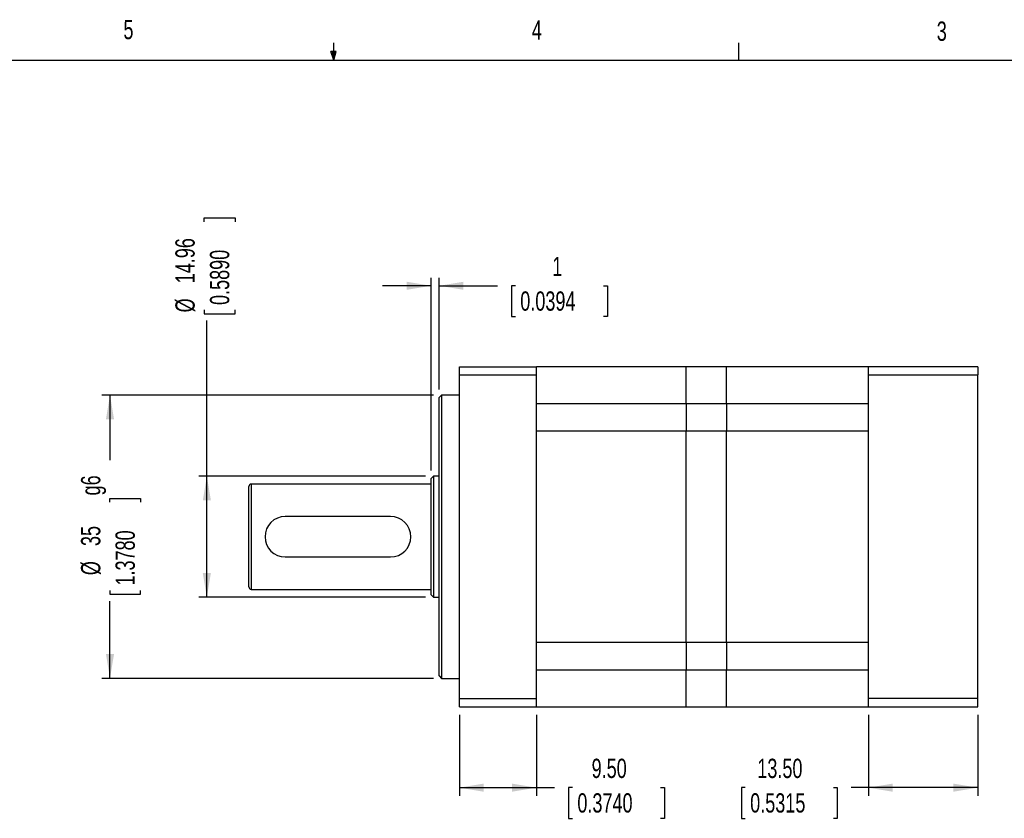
# Model space of a CAD drawing. Extents: x 11 to 421, y 5 to 275.
# Tile 3 of 5: x 177 to 299, y 177 to 275. Entities that reach past the tile are written whole.
import ezdxf
from ezdxf.enums import TextEntityAlignment as Align

# ---------------------------------------------------------------- set-up
doc = ezdxf.new("R2010")
doc.units = 0
doc.layers.get('0').update_dxf_attribs({"linetype": 'CONTINUOUS'})
doc.dimstyles.new('SLDDIMSTYLE0', dxfattribs={"dimtxt": 2.38125, "dimasz": 3, "dimexe": 0, "dimexo": 0.0625, "dimgap": 0.595313, "dimtad": 0, "dimrnd": 1e-09, "dimzin": 12, "dimsah": 1, "dimcen": 0.09, "dimazin": 3, "dimtfac": 1, "dimtofl": 0, "dimtmove": 0, "dimatfit": 3})
doc.dimstyles.new('SLDDIMSTYLE2', dxfattribs={"dimtxt": 2.38125, "dimasz": 3, "dimexe": 0, "dimexo": 0.0625, "dimgap": 0.595313, "dimtad": 0, "dimrnd": 1e-09, "dimzin": 4, "dimsah": 1, "dimcen": 0.09, "dimazin": 3, "dimtfac": 1, "dimtofl": 0, "dimtmove": 0, "dimatfit": 3})
doc.dimstyles.new('SLDDIMSTYLE3', dxfattribs={"dimtxt": 2.38125, "dimasz": 3, "dimexe": 0, "dimexo": 0.0625, "dimgap": 0.595313, "dimtad": 0, "dimrnd": 1e-09, "dimzin": 12, "dimsah": 1, "dimcen": 0.09, "dimazin": 3, "dimtfac": 1, "dimtmove": 0, "dimatfit": 3})

# ---------------------------------------------------------------- blocks, each defined once
blk = doc.blocks.new('_D_6')
at = {"color": 7, "linetype": 'CONTINUOUS'}
for p, q in [((227.95, 219.63), (227.95, 243.45)), ((228.95, 229.65), (228.95, 243.45)), ((227.95, 242.45), (221.95, 242.45)), ((228.95, 242.45), (236.15, 242.45)), ((238.36, 242.45), (237.87, 242.45)), ((237.87, 242.45), (237.87, 238.66)), ((249.24, 242.45), (249.72, 242.45)), ((249.72, 242.45), (249.72, 238.66)), ((237.87, 238.66), (238.36, 238.66)), ((249.72, 238.66), (249.24, 238.66))]:
    blk.add_line(p, q, dxfattribs=at)
for points in [[(227.95, 242.45), (224.95, 242.95), (224.95, 241.95)], [(228.95, 242.45), (231.95, 241.95), (231.95, 242.95)]]:
    blk.add_solid(points, dxfattribs=at)
at = {"color": 7, "linetype": 'CONTINUOUS', "width": 0.7}
for s, height, p in [('1', 2.38, (242.92, 242.93, -20.9)), ('0.0394', 2.381, (238.96, 238.66, -20.9))]:
    blk.add_text(s, height=height, dxfattribs=at).set_placement(p, align=Align.BOTTOM_LEFT)
blk = doc.blocks.new('_D_7')
at = {"color": 7, "linetype": 'CONTINUOUS'}
for p, q in [((199.95, 250.36), (199.95, 250.84)), ((199.95, 250.84), (203.74, 250.84)), ((203.74, 250.84), (203.74, 250.36)), ((199.95, 239.48), (199.95, 238.99)), ((199.95, 238.99), (203.74, 238.99)), ((203.74, 238.99), (203.74, 239.48)), ((200.26, 218.93), (200.26, 238.15)), ((227.25, 218.93), (199.26, 218.93)), ((200.26, 203.97), (200.26, 218.93)), ((227.25, 203.97), (199.26, 203.97))]:
    blk.add_line(p, q, dxfattribs=at)
for points in [[(200.26, 218.93), (199.76, 215.93), (200.76, 215.93)], [(200.26, 203.97), (200.76, 206.97), (199.76, 206.97)]]:
    blk.add_solid(points, dxfattribs=at)
at = {"color": 7, "linetype": 'CONTINUOUS', "width": 0.7}
for s, p in [('14.96', (199.47, 242.76, -20.9)), ('0.5890', (203.74, 240.08, -20.9)), ('%%c', (199.47, 239.16, -20.9))]:
    blk.add_text(s, height=2.381, rotation=90, dxfattribs=at).set_placement(p, align=Align.BOTTOM_LEFT)
blk = doc.blocks.new('_D_8')
at = {"color": 7, "linetype": 'CONTINUOUS'}
for p, q in [((228.25, 228.95), (187.3, 228.95)), ((188.3, 228.95), (188.3, 220.92)), ((188.3, 215.7), (188.3, 216.19)), ((188.3, 216.19), (192.08, 216.19)), ((192.08, 216.19), (192.08, 215.7)), ((188.3, 204.82), (188.3, 204.34)), ((188.3, 204.34), (192.08, 204.34)), ((192.08, 204.34), (192.08, 204.82)), ((188.3, 193.95), (188.3, 203.49)), ((228.25, 193.95), (187.3, 193.95))]:
    blk.add_line(p, q, dxfattribs=at)
for points in [[(188.3, 228.95), (187.8, 225.95), (188.8, 225.95)], [(188.3, 193.95), (188.8, 196.95), (187.8, 196.95)]]:
    blk.add_solid(points, dxfattribs=at)
at = {"color": 7, "linetype": 'CONTINUOUS', "width": 0.7}
for s, p in [('g6', (187.82, 216.55, -20.9)), ('35', (187.82, 210.3, -20.9)), ('1.3780', (192.08, 205.42, -20.9)), ('%%c', (187.82, 206.7, -20.9))]:
    blk.add_text(s, height=2.381, rotation=90, dxfattribs=at).set_placement(p, align=Align.BOTTOM_LEFT)
blk = doc.blocks.new('_D_9')
at = {"color": 7, "linetype": 'CONTINUOUS'}
for p, q in [((231.45, 189.45), (231.45, 179.45)), ((240.95, 189.45), (240.95, 179.45)), ((231.45, 180.45), (240.95, 180.45)), ((240.95, 180.45), (243.2, 180.45)), ((245.4, 180.45), (244.92, 180.45)), ((244.92, 180.45), (244.92, 176.66)), ((256.29, 180.45), (256.77, 180.45)), ((256.77, 180.45), (256.77, 176.66)), ((244.92, 176.66), (245.4, 176.66)), ((256.77, 176.66), (256.29, 176.66))]:
    blk.add_line(p, q, dxfattribs=at)
for points in [[(231.45, 180.45), (234.45, 179.95), (234.45, 180.95)], [(240.95, 180.45), (237.95, 180.95), (237.95, 179.95)]]:
    blk.add_solid(points, dxfattribs=at)
at = {"color": 7, "linetype": 'CONTINUOUS', "width": 0.7}
for s, p in [('9.50', (247.77, 180.93, -20.9)), ('0.3740', (246.01, 176.66, -20.9))]:
    blk.add_text(s, height=2.381, dxfattribs=at).set_placement(p, align=Align.BOTTOM_LEFT)
blk = doc.blocks.new('_D_10')
at = {"color": 7, "linetype": 'CONTINUOUS'}
for p, q in [((281.95, 189.45), (281.95, 179.45)), ((295.45, 189.45), (295.45, 179.45)), ((266.74, 180.45), (266.26, 180.45)), ((266.26, 180.45), (266.26, 176.66)), ((277.63, 180.45), (278.11, 180.45)), ((278.11, 180.45), (278.11, 176.66)), ((281.95, 180.45), (279.83, 180.45)), ((295.45, 180.45), (281.95, 180.45)), ((266.26, 176.66), (266.74, 176.66)), ((278.11, 176.66), (277.63, 176.66))]:
    blk.add_line(p, q, dxfattribs=at)
for points in [[(281.95, 180.45), (284.95, 179.95), (284.95, 180.95)], [(295.45, 180.45), (292.45, 180.95), (292.45, 179.95)]]:
    blk.add_solid(points, dxfattribs=at)
at = {"color": 7, "linetype": 'CONTINUOUS', "width": 0.7}
for s, p in [('13.50', (268.23, 180.93, -20.9)), ('0.5315', (267.35, 176.66, -20.9))]:
    blk.add_text(s, height=2.381, dxfattribs=at).set_placement(p, align=Align.BOTTOM_LEFT)

msp = doc.modelspace()

# ---------------------------------------------------------------- linework, layer by layer
at = {"color": 7, "linetype": 'CONTINUOUS'}
for p, q in [((215.925, 270.309), (215.925, 272.463)), ((265.932, 270.309), (265.932, 272.463)), ((215.925, 270.309), (215.589, 271.374)), ((216.244, 271.374), (215.589, 271.374)), ((215.747, 271.374), (215.925, 270.309)), ((215.925, 270.309), (216.244, 271.374)), ((216.05, 271.374), (215.925, 270.309)), ((15.907, 270.309), (415.957, 270.309)), ((231.447, 231.447), (231.447, 232.447)), ((231.447, 232.447), (240.947, 232.447)), ((259.447, 232.447), (240.947, 232.447)), ((240.947, 231.447), (240.947, 232.447)), ((264.447, 232.447), (259.447, 232.447)), ((259.447, 227.913), (259.447, 232.447)), ((281.947, 232.447), (264.447, 232.447)), ((264.447, 227.913), (264.447, 232.447)), ((295.447, 232.447), (281.947, 232.447)), ((281.947, 231.447), (281.947, 232.447)), ((295.447, 232.447), (295.447, 231.447)), ((231.447, 231.447), (240.947, 231.447)), ((231.447, 191.447), (231.447, 231.447)), ((240.947, 191.447), (240.947, 231.447)), ((281.947, 231.447), (295.447, 231.447)), ((281.947, 211.447), (281.947, 231.447)), ((295.447, 191.447), (295.447, 231.447)), ((229.247, 228.947), (228.947, 228.647)), ((228.947, 194.247), (228.947, 228.647)), ((231.447, 228.947), (229.247, 228.947)), ((229.247, 228.947), (229.247, 193.947)), ((240.947, 227.913), (259.447, 227.913)), ((259.447, 227.913), (259.447, 224.479)), ((259.447, 227.913), (264.447, 227.913)), ((264.447, 227.913), (264.447, 224.479)), ((264.447, 227.913), (281.947, 227.913)), ((259.447, 224.479), (240.947, 224.479)), ((259.447, 198.414), (259.447, 224.479)), ((264.447, 224.479), (259.447, 224.479)), ((264.447, 198.414), (264.447, 224.479)), ((281.947, 224.479), (264.447, 224.479)), ((228.247, 218.927), (227.947, 218.627)), ((228.947, 218.927), (228.247, 218.927)), ((228.247, 218.927), (228.247, 203.967)), ((205.447, 205.247), (205.447, 217.647)), ((227.947, 217.947), (205.747, 217.947)), ((227.947, 204.267), (227.947, 218.627)), ((222.947, 213.947), (209.947, 213.947)), ((281.947, 191.447), (281.947, 211.447)), ((209.947, 208.947), (222.947, 208.947)), ((205.747, 204.947), (227.947, 204.947)), ((227.947, 204.267), (228.247, 203.967)), ((228.247, 203.967), (228.947, 203.967)), ((240.947, 198.414), (259.447, 198.414)), ((259.447, 198.414), (259.447, 194.98)), ((259.447, 198.414), (264.447, 198.414)), ((264.447, 198.414), (264.447, 194.98)), ((264.447, 198.414), (281.947, 198.414)), ((259.447, 194.98), (240.947, 194.98)), ((259.447, 190.447), (259.447, 194.98)), ((264.447, 194.98), (259.447, 194.98)), ((264.447, 190.447), (264.447, 194.98)), ((281.947, 194.98), (264.447, 194.98)), ((228.947, 194.247), (229.247, 193.947)), ((229.247, 193.947), (231.447, 193.947)), ((231.447, 191.447), (240.947, 191.447)), ((231.447, 190.447), (231.447, 191.447)), ((240.947, 190.447), (240.947, 191.447)), ((295.447, 191.447), (281.947, 191.447)), ((281.947, 190.447), (281.947, 191.447)), ((295.447, 190.447), (295.447, 191.447)), ((231.447, 190.447), (240.947, 190.447)), ((240.947, 190.447), (259.447, 190.447)), ((259.447, 190.447), (264.447, 190.447)), ((264.447, 190.447), (281.947, 190.447)), ((281.947, 190.447), (295.447, 190.447))]:
    msp.add_line(p, q, dxfattribs=at)
at = {"color": 8, "linetype": 'CONTINUOUS'}
msp.add_line((205.747, 217.947), (205.747, 204.947), dxfattribs=at)
at = {"color": 7, "linetype": 'CONTINUOUS'}
for centre, radius, start, end in [((205.747, 217.647), 0.3, 90, 180), ((209.947, 211.447), 2.5, 90, 270), ((222.947, 211.447), 2.5, 270, 90), ((205.747, 205.247), 0.3, 180, 270)]:
    msp.add_arc(centre, radius, start, end, dxfattribs=at)

# ---------------------------------------------------------------- texts
at = {"color": 7, "linetype": 'CONTINUOUS', "width": 0.7}
for s, p in [('5', (189.959, 272.197)), ('4', (240.393, 272.156)), ('3', (290.391, 272))]:
    msp.add_text(s, height=2.381, dxfattribs=at).set_placement(p, align=Align.BOTTOM_LEFT)

# ---------------------------------------------------------------- dimensions: what is measured, and where the dimension line sits
at = {"color": 7, "linetype": 'CONTINUOUS'}
for base, p1, p2, text, picture, middle in [((200.257, 218.927), (228.247, 203.967), (228.247, 218.927), '%%c<>', '_D_7', (200.257, 244.917)), ((188.3, 193.947), (229.247, 228.947), (229.247, 193.947), '%%c<>g6', '_D_8', (188.3, 212.208))]:
    dim = msp.add_linear_dim(base=base, p1=p1, p2=p2, angle=90, text=text, dimstyle='SLDDIMSTYLE0', dxfattribs=at)
    dim.commit()
    dim.dimension.update_dxf_attribs({"geometry": picture, "text_midpoint": middle, "dimtype": 160})
for base, p1, p2, dimstyle, picture, middle in [((228.947, 242.447), (227.947, 218.627), (228.947, 228.647), 'SLDDIMSTYLE3', '_D_6', (243.797, 242.447)), ((240.947, 180.447), (231.447, 190.447), (240.947, 190.447), 'SLDDIMSTYLE2', '_D_9', (250.845, 180.447)), ((281.947, 180.447), (295.447, 190.447), (281.947, 190.447), 'SLDDIMSTYLE2', '_D_10', (272.184, 180.447))]:
    dim = msp.add_linear_dim(base=base, p1=p1, p2=p2, dimstyle=dimstyle, dxfattribs=at)
    dim.commit()
    dim.dimension.update_dxf_attribs({"geometry": picture, "text_midpoint": middle, "dimtype": 160})

doc.saveas('drawing.dxf')
